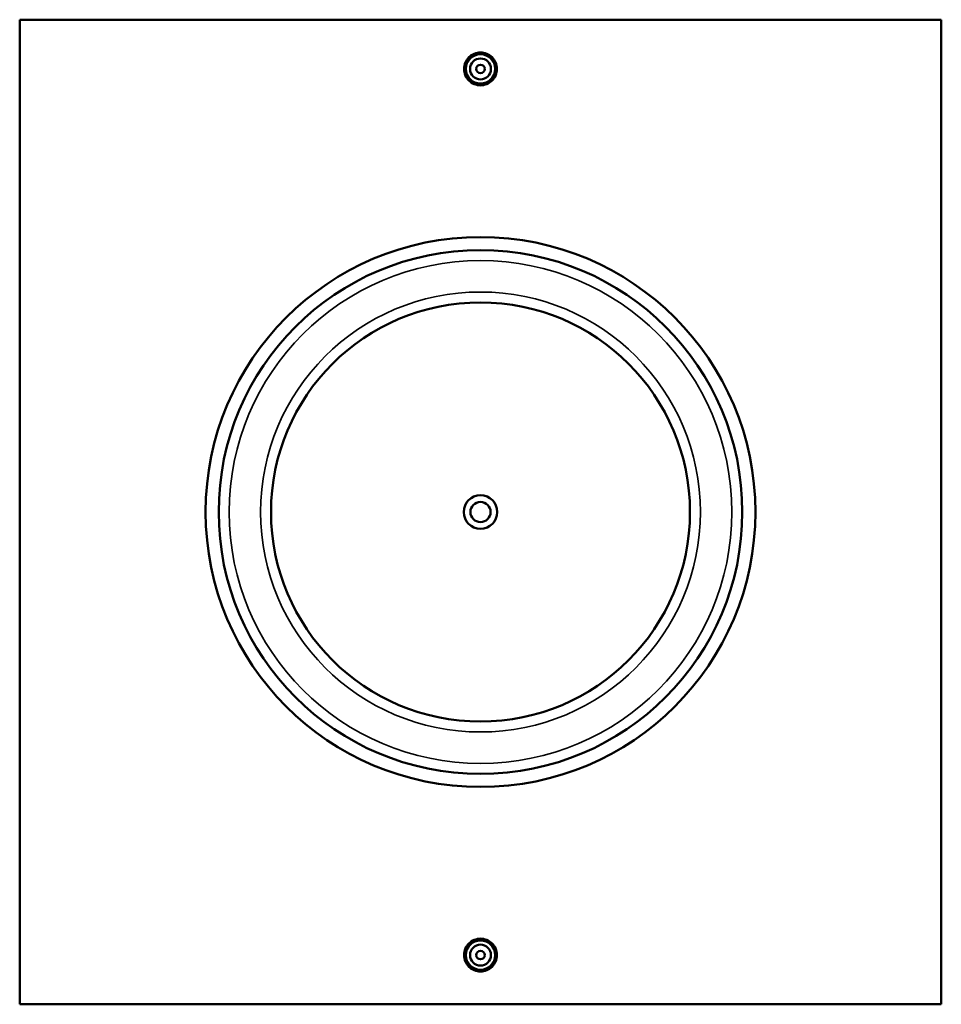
# Model space of a CAD drawing. Header units: millimetres. Extents: x -309 to 1514, y -732 to 1065.
# Tile 4 of 6: x 308 to 748, y 595 to 1065. Entities that reach past the tile are written whole.
import ezdxf

# ---------------------------------------------------------------- set-up
doc = ezdxf.new("R2010")
doc.units = ezdxf.units.MM
doc.layers.add('Visible (ANSI)', color=7, linetype='Continuous', lineweight=50)
doc.layers.add('Visible Narrow (ANSI)', color=7, linetype='Continuous', lineweight=35)

msp = doc.modelspace()

# ---------------------------------------------------------------- linework, layer by layer
at = {"layer": 'Visible (ANSI)'}
for p, q in [((307.53, 595.16), (307.53, 1065.16)), ((747.53, 1065.16), (307.53, 1065.16)), ((747.53, 1065.16), (747.53, 595.16)), ((307.53, 595.16), (747.53, 595.16))]:
    msp.add_line(p, q, dxfattribs=at)
for centre, radius in [((527.53, 1041.66), 7), ((527.53, 1041.66), 5), ((527.53, 1041.66), 2), ((527.53, 830.16), 131.25), ((527.53, 830.16), 125), ((527.53, 830.16), 100), ((527.53, 830.16), 8), ((527.53, 830.16), 4.8), ((527.53, 618.66), 7), ((527.53, 618.66), 5), ((527.53, 618.66), 2)]:
    msp.add_circle(centre, radius, dxfattribs=at)
for points, knots in [([(535.38, 1041.66), (535.38, 1040.68), (535.18, 1039.63), (534.38, 1037.7), (533.77, 1036.81), (532.38, 1035.42), (531.5, 1034.82), (529.57, 1034.02), (528.52, 1033.82), (526.55, 1033.82), (525.5, 1034.02), (523.56, 1034.82), (522.68, 1035.42), (521.29, 1036.81), (520.68, 1037.7), (519.88, 1039.63), (519.69, 1040.68), (519.69, 1041.66), (519.69, 1042.65), (519.88, 1043.7), (520.68, 1045.63), (521.29, 1046.51), (522.68, 1047.9), (523.56, 1048.51), (525.5, 1049.31), (526.55, 1049.5), (528.52, 1049.5), (529.57, 1049.31), (531.5, 1048.51), (532.38, 1047.9), (533.77, 1046.51), (534.38, 1045.63), (535.18, 1043.7), (535.38, 1042.65), (535.38, 1041.66)], [2.363371, 2.363371, 2.363371, 2.363371, 2.658815, 2.658815, 2.954259, 2.954259, 3.249658, 3.249658, 3.545057, 3.545057, 3.840456, 3.840456, 4.135855, 4.135855, 4.431299, 4.431299, 4.726743, 4.726743, 4.726743, 5.022187, 5.022187, 5.317631, 5.317631, 5.61303, 5.61303, 5.908429, 5.908429, 6.203828, 6.203828, 6.499227, 6.499227, 6.794671, 6.794671, 7.090114, 7.090114, 7.090114, 7.090114]), ([(535.38, 618.66), (535.38, 617.68), (535.18, 616.63), (534.38, 614.7), (533.77, 613.81), (532.38, 612.42), (531.5, 611.82), (529.57, 611.02), (528.52, 610.82), (526.55, 610.82), (525.5, 611.02), (523.56, 611.82), (522.68, 612.42), (521.29, 613.81), (520.68, 614.7), (519.88, 616.63), (519.69, 617.68), (519.69, 619.65), (519.88, 620.7), (520.68, 622.63), (521.29, 623.51), (522.68, 624.9), (523.56, 625.51), (525.5, 626.31), (526.55, 626.5), (528.52, 626.5), (529.57, 626.31), (531.5, 625.51), (532.38, 624.9), (533.77, 623.51), (534.38, 622.63), (535.18, 620.7), (535.38, 619.65), (535.38, 618.66)], [0, 0, 0, 0, 0.295444, 0.295444, 0.590888, 0.590888, 0.886287, 0.886287, 1.181686, 1.181686, 1.477085, 1.477085, 1.772484, 1.772484, 2.067928, 2.067928, 2.363371, 2.363371, 2.658815, 2.658815, 2.954259, 2.954259, 3.249658, 3.249658, 3.545057, 3.545057, 3.840456, 3.840456, 4.135855, 4.135855, 4.431299, 4.431299, 4.726743, 4.726743, 4.726743, 4.726743])]:
    msp.add_open_spline(points, degree=3, knots=knots, dxfattribs=at)
at = {"layer": 'Visible Narrow (ANSI)'}
for radius in [120, 105]:
    msp.add_circle((527.53, 830.16), radius, dxfattribs=at)

doc.saveas('drawing.dxf')
